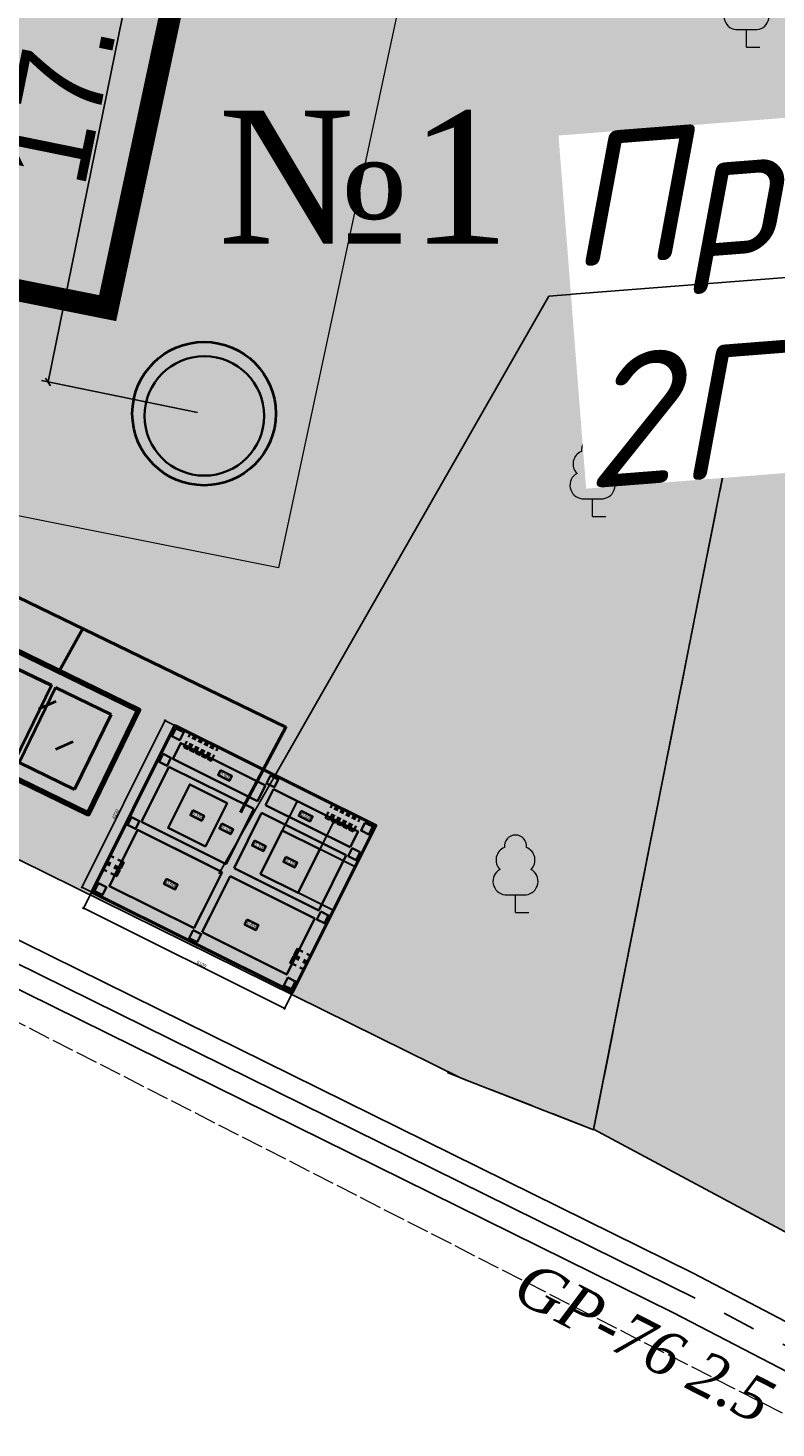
# Model space of a CAD drawing. Extents: x 352696 to 405256, y 4162769 to 4241487.
# Tile 89 of 149: x 404058 to 404075, y 4240208 to 4240239. Entities that reach past the tile are written whole.
import ezdxf
from ezdxf import colors
from ezdxf.entities.mleader import LeaderData, LeaderLine
from ezdxf.enums import TextEntityAlignment as Align
from ezdxf.math import Vec2, Vec3

# ---------------------------------------------------------------- set-up
doc = ezdxf.new("R2010")
doc.units = 0
doc.header["$LTSCALE"] = 0.5
doc.header["$MEASUREMENT"] = 0
doc.header["$PDMODE"] = 32
doc.header["$PDSIZE"] = 0.3
for name, pattern in [('ACAD_ISO03W100', [30, 12, -18]), ('Commnctn_Gas_Line_Ground_m1', [1, 1, 0]), ('Д_ТРОТ_ТРУБА', [3, 1.5, -1.5]), ('ЗД_СТР_РАЗВ', [3, 2, -1]), ('штриховаяX2', [38.1, 25.4, -12.7])]:
    doc.linetypes.add(name, pattern=pattern)
for name, color, linetype in [('(0)', 7, 'Continuous'), ('(007) Здания', 7, 'Continuous'), ('(022) Возд. Линии', 7, 'Continuous'), ('(025) Дорога', 7, 'Continuous'), ('(027) Гидрография', 7, 'Continuous'), ('(028) Гидротехн.', 7, 'Continuous'), ('--Выноски', 164, 'Continuous')]:
    doc.layers.add(name, color=color, linetype=linetype)
for name, color, linetype, lineweight in [('.', 7, 'Continuous', 15), ('основной', 7, 'Continuous', 35), ('размеры', 7, 'Continuous', 30), ('электрика', 1, 'Continuous', 120)]:
    doc.layers.add(name, color=color, linetype=linetype, lineweight=lineweight)
for name, color, linetype, true_color in [('COMMN_OBJCT_ELCTR_B', 7, 'Continuous', 0x000000), ('COMMN_OBJCT_GAS##_L', 7, 'Continuous', 0x000000), ('COMMN_OBJCT_GAS##_T', 7, 'Continuous', 0x000000)]:
    doc.layers.add(name, color=color, linetype=linetype, true_color=true_color)
doc.layers.add('GREEN_VGTAT_#####_B', color=7, linetype='Continuous', lineweight=15, true_color=0x000000)
doc.styles.add('--ЭОМ', font='ARIALN.TTF')
doc.styles.add('S', font='txtwr', dxfattribs={"oblique": 15})
doc.styles.add('stile1', font='times.ttf')
doc.styles.add('БМ-431 (Times New Roman К)', font='timesi.ttf', dxfattribs={"height": 1})
doc.dimstyles.new('STANDARD$0', dxfattribs={"dimtxt": 0.15, "dimasz": 0.15, "dimexe": 0.15, "dimexo": 0.15, "dimgap": 0.05, "dimtad": 1, "dimdec": 3, "dimzin": 1, "dimdsep": 46, "dimtxsty": 'Standard', "dimblk1": 'OBLIQUE', "dimblk2": 'OBLIQUE', "dimsah": 1, "dimcen": 2.5, "dimadec": 0, "dimazin": 0, "dimtfac": 1, "dimtdec": 3, "dimtmove": 0, "dimatfit": 3, "dimldrblk": 'OBLIQUE', "dimfxl": 1, "dimtolj": 1, "dimtzin": 1, "dimarcsym": 0})
doc.dimstyles.new('Масштаб 25', dxfattribs={"dimscale": 100, "dimtxt": 3, "dimasz": 1.5, "dimexe": 1, "dimexo": 0, "dimgap": 0.8345, "dimtad": 1, "dimlfac": 0.25, "dimtxsty": 'Standard', "dimblk": 'ARCHTICK', "dimcen": 2.5, "dimdle": 1, "dimadec": 0, "dimazin": 0, "dimtfac": 1, "dimtmove": 0, "dimatfit": 3, "dimldrblk": 'ARCHTICK', "dimfxl": 1, "dimarcsym": 0})

# ---------------------------------------------------------------- blocks, each defined once
blk = doc.blocks.new('ElectricFlash1_m1')
at = {"layer": 'COMMN_OBJCT_ELCTR_B', "linetype": 'Continuous', "lineweight": 9, "true_color": 0xfffffe}
blk.add_hatch(color=7, dxfattribs=at).paths.add_polyline_path([(1.25, 2.3), (0.45, 2.3), (0.45, 1.2, 1), (1.25, 1.2)])
at = {"layer": 'COMMN_OBJCT_ELCTR_B', "color": 18, "linetype": 'Continuous', "lineweight": 9, "true_color": 0x000000}
for p, q in [((0, 0), (0, 2.5)), ((0, 2.3), (1.5, 2.3)), ((0.45, 1.2), (0.45, 2.3)), ((0.45, 2.3), (1.25, 2.3)), ((1.25, 2.3), (1.25, 1.2))]:
    blk.add_line(p, q, dxfattribs=at)
blk.add_arc((0.85, 1.2), 0.4, 180, 0, dxfattribs=at)
blk = doc.blocks.new('CharacteristicFol_m1')
at = {"layer": 'GREEN_VGTAT_#####_B', "linetype": 'Continuous', "lineweight": 13, "true_color": 0xfffffe}
h = blk.add_hatch(color=7, dxfattribs=at)
h.dxf.hatch_style = 1
h.paths.add_polyline_path([(0.698, 1.946, 0.545245), (0.495, 2.937, 0.44906), (0, 3.5, 0.44906), (-0.495, 2.937, 0.545245), (-0.698, 1.946, 0.73339), (-0.476, 0.8), (0.476, 0.8, 0.73339)])
at = {"layer": 'GREEN_VGTAT_#####_B', "color": 18, "linetype": 'Continuous', "lineweight": 13, "true_color": 0x000000}
for p, q in [((-0.476, 0.8), (0.476, 0.8)), ((0, 0), (0, 0.8)), ((0, 0), (0, 0.8)), ((0, 0), (0.6, 0))]:
    blk.add_line(p, q, dxfattribs=at)
for centre, radius, start, end in [((0.003, 2.999), 0.501, 90.29107, 187.02287), ((-0.003, 2.999), 0.501, 352.97713, 89.70893), ((-0.277, 2.377), 0.602, 111.24521, 225.65006), ((0.277, 2.377), 0.602, 314.34994, 68.75479), ((-0.406, 1.408), 0.612, 118.41951, 263.44333), ((0.406, 1.408), 0.612, 276.55667, 61.58049)]:
    blk.add_arc(centre, radius, start, end, dxfattribs=at)
blk = doc.blocks.new('wewewrwerwer')
at = {"layer": '(025) Дорога', "linetype": 'ЗД_СТР_РАЗВ'}
blk.add_lwpolyline([(403096.912, 4240262.979), (403106.22, 4240307.19), (403141.55, 4240298.75), (403151.41, 4240298.99), (403134.69, 4240214.398), (403131.381, 4240215.69)], dxfattribs=at)
at = {"layer": '(027) Гидрография'}
for points in [[(403136.94, 4240211.16), (403153.13, 4240202.68), (403153.694, 4240202.301)], [(403136.497, 4240210.264), (403152.754, 4240201.821), (403153.485, 4240201.329)]]:
    blk.add_lwpolyline(points, dxfattribs=at)
at = {"layer": '(027) Гидрография', "color": 3, "linetype": 'Д_ТРОТ_ТРУБА'}
blk.add_lwpolyline([(403153.574, 4240201.744), (403152.89, 4240202.199), (403136.988, 4240210.596)], dxfattribs=at)
at = {"layer": '(028) Гидротехн.'}
for points in [[(403136.94, 4240211.16), (403063.18, 4240247.6), (403017.021, 4240269.3), (403007.445, 4240272.274)], [(403136.497, 4240210.264), (403062.746, 4240246.699), (403016.658, 4240268.366), (403007.148, 4240271.319)]]:
    blk.add_lwpolyline(points, dxfattribs=at)
at = {"layer": '(028) Гидротехн.', "color": 3}
blk.add_lwpolyline([(403136.988, 4240210.596), (403062.963, 4240247.15), (403016.84, 4240268.833), (403007.296, 4240271.796)], dxfattribs=at)
at = {"layer": 'COMMN_OBJCT_GAS##_L', "color": 30, "linetype": 'Commnctn_Gas_Line_Ground_m1', "lineweight": 15, "true_color": 0xff7d00, "flags": 128}
blk.add_lwpolyline([(403130.24, 4240160.101), (403112.009, 4240165.291), (403097.223, 4240169.499), (403090.418, 4240180.521), (403087.876, 4240188.936), (403084.255, 4240202.414), (403091.595, 4240231.929), (403121.143, 4240217.108), (403150.307, 4240202.19)], dxfattribs=at)
at = {"layer": 'COMMN_OBJCT_ELCTR_B', "color": 18, "true_color": 0x000000}
blk.add_blockref('ElectricFlash1_m1', (403137.045, 4240232.042), dxfattribs=at)
at = {"layer": 'GREEN_VGTAT_#####_B', "color": 18, "true_color": 0x000000, "xscale": 0.5, "yscale": 0.5, "zscale": 0.5}
for p in [(403138.144, 4240238.852), (403134.666, 4240228.253), (403132.927, 4240219.305)]:
    blk.add_blockref('CharacteristicFol_m1', p, dxfattribs=at)
at = {"color": 7, "style": 'S', "oblique": 15, "flags": 8}
blk.add_attdef('SK', (403148.112, 4240555.257), '', height=2, dxfattribs=at)
at = {"layer": 'COMMN_OBJCT_GAS##_T', "color": 18, "linetype": 'Continuous', "true_color": 0x000000, "style": 'БМ-431 (Times New Roman К)'}
blk.add_text('GP-76 2.5', height=1, rotation=332.9092, dxfattribs=at).set_placement((403135.833, 4240209.594), align=Align.MIDDLE)
blk = doc.blocks.new('rew342342324432')
at = {"layer": '(007) Здания', "lineweight": 30, "transparency": 33554534}
h = blk.add_hatch(color=63, dxfattribs=at)
h.dxf.hatch_style = 1
h.paths.add_polyline_path([(403596.127, 4240233.14), (403597.15, 4240238.264), (403623.717, 4240232.959), (403637.949, 4240299.611), (403641.55, 4240298.761), (403651.41, 4240299.001), (403634.69, 4240214.398), (403631.702, 4240215.565)])
at = {"layer": '.', "lineweight": 30, "ltscale": 100, "true_color": 0x636466, "transparency": 33554687}
h = blk.add_hatch(color=251, dxfattribs=at)
h.dxf.hatch_style = 1
h.paths.add_polyline_path([(403600.898, 4240321.525), (403584.465, 4240325.672), (403584.298, 4240325.794), (403534.038, 4240338.478), (403533.327, 4240335.663), (403656.58, 4240304.35), (403642.39, 4240302.741), (403577.056, 4240318.238), (403576.36, 4240314.851), (403575.71, 4240311.441), (403570.94, 4240286.281), (403568.08, 4240270.111), (403565.06, 4240255.752), (403563.18, 4240247.611), (403566.277, 4240246.07), (403579.82, 4240313.46), (403606.22, 4240307.19), (403641.55, 4240298.761), (403651.41, 4240299.001), (403636.821, 4240225.177), (403634.69, 4240214.408), (403643.64, 4240209.617), (403644.464, 4240213.581), (403643.02, 4240213.891), (403643.442, 4240216.087), (403644.958, 4240223.521), (403640.718, 4240224.257), (403642.784, 4240236.433), (403656.508, 4240300.682), (403671.7, 4240297.541), (403676.707, 4240295.672), (403677.691, 4240302.252), (403663.792, 4240305.48), (403655.837, 4240307.657), (403604.758, 4240320.613)])
h = blk.add_hatch(color=251, dxfattribs=at)
h.dxf.hatch_style = 1
h.paths.add_polyline_path([(403633.865, 4240300.595), (403620.827, 4240239.538), (403602.594, 4240243.179), (403604.66, 4240253.526), (403600.39, 4240254.384), (403597.15, 4240238.264), (403623.717, 4240232.959), (403637.949, 4240299.611)])
at = {"linetype": 'Continuous'}
blk.add_lwpolyline([(403606.22, 4240307.19), (403641.55, 4240298.761), (403651.41, 4240299.001), (403636.821, 4240225.177), (403634.69, 4240214.408), (403643.64, 4240209.617), (403644.464, 4240213.581), (403643.02, 4240213.891), (403643.442, 4240216.087), (403644.958, 4240223.521), (403640.718, 4240224.257), (403642.784, 4240236.433), (403656.508, 4240300.682), (403671.7, 4240297.541), (403676.707, 4240295.672), (403677.691, 4240302.252)], dxfattribs=at)
blk.add_lwpolyline([(403633.865, 4240300.595), (403620.827, 4240239.538), (403602.594, 4240243.179), (403604.66, 4240253.526), (403600.39, 4240254.384), (403597.15, 4240238.264), (403623.717, 4240232.959), (403637.949, 4240299.611), (403633.865, 4240300.595)])
blk.add_lwpolyline([(403596.127, 4240233.14), (403597.15, 4240238.264), (403623.717, 4240232.959), (403637.949, 4240299.611), (403641.55, 4240298.761), (403651.41, 4240299.001), (403634.69, 4240214.398), (403631.702, 4240215.565)], close=True, dxfattribs=at)
blk = doc.blocks.new('_None')
blk = doc.blocks.new('_ArchTick')
at = {"color": 0, "linetype": 'ByBlock', "const_width": 0.15}
blk.add_lwpolyline([(-0.5, -0.5), (0.5, 0.5)], dxfattribs=at)
blk = doc.blocks.new('*D115')
at = {"layer": 'Defpoints', "color": 0, "lineweight": 50, "ltscale": 100, "transparency": 16777216}
for p in [(396091, 21215), (397833, 21215), (397833, 4295)]:
    blk.add_point(p, dxfattribs=at)
at = {"layer": 'размеры', "color": 0, "lineweight": -2, "ltscale": 100, "transparency": 16777216}
for p, q in [((397833, 21215), (395991, 21215)), ((396091, 4195), (396091, 21315)), ((397833, 4295), (395991, 4295))]:
    blk.add_line(p, q, dxfattribs=at)
at = {"layer": 'размеры', "color": 0, "lineweight": -2, "ltscale": 100, "transparency": 16777216, "xscale": 150, "yscale": 150, "zscale": 150}
for p, rotation in [((396091, 21215), 90), ((396091, 4295), 270)]:
    blk.add_blockref('_ArchTick', p, dxfattribs=dict(at, rotation=rotation))
at = {"layer": 'размеры', "color": 0, "ltscale": 100, "transparency": 16777216, "insert": (395854, 11587), "char_height": 300, "attachment_point": 5, "rotation": 90}
blk.add_mtext('4230', dxfattribs=at)
blk = doc.blocks.new('*D116')
at = {"layer": 'Defpoints', "color": 0, "lineweight": 50, "ltscale": 100, "transparency": 16777216}
for p in [(397075, 11134), (417475, 11134), (417475, 2654)]:
    blk.add_point(p, dxfattribs=at)
at = {"layer": 'размеры', "color": 0, "lineweight": -2, "ltscale": 100, "transparency": 16777216}
for p, q in [((397075, 11134), (397075, 2554)), ((417475, 11134), (417475, 2554)), ((396975, 2654), (417575, 2654))]:
    blk.add_line(p, q, dxfattribs=at)
at = {"layer": 'размеры', "color": 0, "lineweight": -2, "ltscale": 100, "transparency": 16777216, "xscale": 150, "yscale": 150, "zscale": 150, "rotation": 180}
blk.add_blockref('_ArchTick', (397075, 2654), dxfattribs=at)
at = {"layer": 'размеры', "color": 0, "lineweight": -2, "ltscale": 100, "transparency": 16777216, "xscale": 150, "yscale": 150, "zscale": 150}
blk.add_blockref('_ArchTick', (417475, 2654), dxfattribs=at)
at = {"layer": 'размеры', "color": 0, "ltscale": 100, "transparency": 16777216, "insert": (408934, 2891), "char_height": 300, "attachment_point": 5}
blk.add_mtext('5100', dxfattribs=at)
blk = doc.blocks.new('млоатмоат')
at = {"lineweight": 0}
h = blk.add_hatch(color=1, dxfattribs=at)
h.dxf.hatch_style = 1
h.paths.add_polyline_path([(713526.481, 400988.581, 0.014118), (713526.466, 400988.512, -0.191896), (713526.506, 400988.222, -0.080123), (713526.457, 400988.107, 0.825128), (713528.908, 400987.983, 1)])
at = {"layer": 'электрика', "color": 0, "lineweight": 40}
blk.add_circle((713527.673, 400988.322, -2.577), 1.5, dxfattribs=at)
at = {"layer": 'электрика', "color": 6, "lineweight": 35}
blk.add_circle((713527.678, 400988.275), 1.25, dxfattribs=at)
blk = doc.blocks.new('_Oblique')
at = {"color": 0, "linetype": 'ByBlock', "lineweight": -2}
blk.add_line((-0.5, -0.5), (0.5, 0.5), dxfattribs=at)
blk = doc.blocks.new('*D302')
at = {"color": 0, "linetype": 'Continuous', "lineweight": -2, "transparency": 16777216}
for p, q in [((404058.891, 4240231.291), (404062.276, 4240247.951)), ((404065.652, 4240247.265), (404062.129, 4240247.981)), ((404062.267, 4240230.605), (404058.744, 4240231.321))]:
    blk.add_line(p, q, dxfattribs=at)
at = {"layer": 'Defpoints', "color": 0, "linetype": 'Continuous', "lineweight": 50, "transparency": 16777216}
for p in [(404062.276, 4240247.951), (404065.799, 4240247.235, -2.783), (404062.414, 4240230.576, -2.783)]:
    blk.add_point(p, dxfattribs=at)
at = {"color": 0, "linetype": 'Continuous', "lineweight": -2, "transparency": 16777216, "xscale": 0.15, "yscale": 0.15, "zscale": 0.15}
for p, rotation in [((404062.276, 4240247.951), 78.5149818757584), ((404058.891, 4240231.291), 258.5149818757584)]:
    blk.add_blockref('_Oblique', p, dxfattribs=dict(at, rotation=rotation))
at = {"color": 0, "linetype": 'Continuous', "lineweight": 50, "transparency": 16777216, "insert": (404059.554, 4240239.83), "char_height": 2, "attachment_point": 5, "rotation": 78.515}
blk.add_mtext('\\A1;17.000', dxfattribs=at)
blk = doc.blocks.new('4')
at = {"layer": '(022) Возд. Линии', "color": 7, "lineweight": 50}
for p, q in [((3007.252, -319.552), (3007.21, -320.495)), ((3007.895, -319.58), (3007.252, -319.552)), ((3008.645, -319.614), (3007.949, -319.583)), ((3008.603, -320.557), (3008.645, -319.614)), ((3007.21, -320.495), (3007.853, -320.524)), ((3007.907, -320.526), (3008.603, -320.557))]:
    blk.add_line(p, q, dxfattribs=at)
at = {"layer": '(022) Возд. Линии', "color": 7, "lineweight": 40}
for p, q in [((3007.853, -320.524), (3007.895, -319.58)), ((3007.907, -320.526), (3007.949, -319.583)), ((3007.614, -320.023, -147.668), (3007.485, -319.852, -147.668)), ((3008.371, -320.079, -147.668), (3008.242, -319.908, -147.668)), ((3007.985, -320.389, 295.335), (3007.856, -320.218, 295.335))]:
    blk.add_line(p, q, dxfattribs=at)
blk = doc.blocks.new('A$Cfa1c1979')
at = {"lineweight": 80, "ltscale": 0.1}
blk.add_lwpolyline([(-0.018, -0.653), (-0.018, 1.274), (-1.32, 1.274), (-1.32, -0.653)], close=True, dxfattribs=at)
at = {"lineweight": 80, "xscale": -1, "rotation": 267.4468856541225}
blk.add_blockref('4', (185.079, -3018.88), dxfattribs=at)
blk = doc.blocks.new('тп-м')
at = {"layer": 'размеры', "ltscale": 100}
h = blk.add_hatch(color=256, dxfattribs=at)
h.set_gradient(color1=(196, 191, 192), color2=(199, 194, 195), one_color=1, tint=0.77)
h.paths.add_polyline_path([(397075.325, 21215.376), (397075.325, 4295.376), (417475.325, 4295.376), (417475.325, 21215.376)])
h.paths.add_polyline_path([(406875.325, 20015.376), (406875.325, 18415.376), (398275.325, 18415.376), (398275.325, 20015.376)], flags=16)
h.paths.add_polyline_path([(406875.325, 21015.376), (407675.325, 21015.376), (407675.325, 20215.376), (406875.325, 20215.376)], flags=16)
h.paths.add_polyline_path([(406875.325, 17615.376), (406875.325, 12003.618), (398275.325, 12003.618), (398275.325, 17615.376)], flags=16)
h.paths.add_polyline_path([(407675.325, 20015.376), (416275.325, 20015.376), (416275.325, 18415.376), (407675.325, 18415.376)], flags=16)
h.paths.add_polyline_path([(398075.325, 20215.376), (397275.325, 20215.376), (397275.325, 21015.376), (398075.325, 21015.376)], flags=16)
h.paths.add_polyline_path([(407675.325, 17615.376), (416275.325, 17615.376), (416275.325, 12003.618), (407675.325, 12003.618)], flags=16)
h.paths.add_polyline_path([(398075.325, 18415.376), (398075.325, 17615.376), (397275.325, 17615.376), (397275.325, 18415.376)], flags=16)
h.paths.add_polyline_path([(406875.325, 11195.376), (406875.325, 5495.376), (398275.325, 5495.376), (398275.325, 10611.818), (398275.325, 11195.376)], flags=16)
h.paths.add_polyline_path([(398075.325, 11995.376), (398075.325, 11195.376), (397275.325, 11195.376), (397275.325, 11995.376)], flags=16)
h.paths.add_polyline_path([(407675.325, 11195.376), (416275.325, 11195.376), (416275.325, 11615.376), (416275.325, 5495.376), (407675.325, 5495.376), (407675.325, 10882.411)], flags=16)
h.paths.add_polyline_path([(416475.325, 21015.376), (417275.325, 21015.376), (417275.325, 20215.376), (416475.325, 20215.376)], flags=16)
h.paths.add_polyline_path([(406875.325, 5295.376), (407675.325, 5295.376), (407675.325, 4495.376), (406875.325, 4495.376)], flags=16)
h.paths.add_polyline_path([(416475.325, 18415.376), (417275.325, 18415.376), (417275.325, 17615.376), (416475.325, 17615.376)], flags=16)
h.paths.add_polyline_path([(398075.325, 5295.376), (398075.325, 4495.376), (397275.325, 4495.376), (397275.325, 5295.376)], flags=16)
h.paths.add_polyline_path([(416475.325, 12003.618), (417275.325, 12003.618), (417275.325, 11195.376), (416475.325, 11195.376)], flags=16)
h.paths.add_polyline_path([(416475.325, 5295.376), (417275.325, 5295.376), (417275.325, 4495.376), (416475.325, 4495.376)], flags=16)
h = blk.add_hatch(color=256, dxfattribs=at)
h.paths.add_polyline_path([(397275.325, 5295.376), (398075.325, 5295.376), (398075.325, 4495.376), (397275.325, 4495.376)])
h.paths.add_polyline_path([(406875.325, 5295.376), (407675.325, 5295.376), (407675.325, 4495.376), (406875.325, 4495.376)])
h.paths.add_polyline_path([(416475.325, 5295.376), (417275.325, 5295.376), (417275.325, 4495.376), (416475.325, 4495.376)])
h.paths.add_polyline_path([(397275.325, 12003.618), (398075.325, 12003.618), (398075.325, 11203.618), (397275.325, 11203.618)])
h.paths.add_polyline_path([(416475.325, 12003.618), (417275.325, 12003.618), (417275.325, 11195.376), (416475.325, 11195.376)])
h.paths.add_polyline_path([(397275.325, 18415.376), (398075.325, 18415.376), (398075.325, 17615.376), (397275.325, 17615.376)])
h.paths.add_polyline_path([(397275.325, 21015.376), (398075.325, 21015.376), (398075.325, 20215.376), (397275.325, 20215.376)])
h.paths.add_polyline_path([(406875.325, 21015.376), (407675.325, 21015.376), (407675.325, 20215.376), (406875.325, 20215.376)])
h.paths.add_polyline_path([(416475.325, 21015.376), (417275.325, 21015.376), (417275.325, 20215.376), (416475.325, 20215.376)])
h.paths.add_polyline_path([(416475.325, 18415.376), (417275.325, 18415.376), (417275.325, 17615.376), (416475.325, 17615.376)])
at = {"layer": 'основной', "color": 18, "lineweight": 30, "ltscale": 100, "true_color": 0x000000}
blk.add_lwpolyline([(417475.325, 21215.376), (417475.325, 4295.376), (397075.325, 4295.376), (397075.325, 21215.376)], close=True, dxfattribs=at)
at = {"layer": 'основной', "ltscale": 100}
for points in [[(397275.325, 21015.376), (398075.325, 21015.376), (398075.325, 20215.376), (397275.325, 20215.376)], [(406875.325, 21015.376), (407675.325, 21015.376), (407675.325, 20215.376), (406875.325, 20215.376)], [(416475.325, 21015.376), (417275.325, 21015.376), (417275.325, 20215.376), (416475.325, 20215.376)], [(397275.325, 18415.376), (398075.325, 18415.376), (398075.325, 17615.376), (397275.325, 17615.376)], [(416475.325, 18415.376), (417275.325, 18415.376), (417275.325, 17615.376), (416475.325, 17615.376)], [(397275.325, 12003.618), (398075.325, 12003.618), (398075.325, 11203.618), (397275.325, 11203.618)], [(416475.325, 12003.618), (417275.325, 12003.618), (417275.325, 11195.376), (416475.325, 11195.376)], [(397275.325, 5295.376), (398075.325, 5295.376), (398075.325, 4495.376), (397275.325, 4495.376)], [(406875.325, 5295.376), (407675.325, 5295.376), (407675.325, 4495.376), (406875.325, 4495.376)], [(416475.325, 5295.376), (417275.325, 5295.376), (417275.325, 4495.376), (416475.325, 4495.376)]]:
    blk.add_lwpolyline(points, close=True, dxfattribs=at)
at = {"layer": 'основной', "linetype": 'ACAD_ISO03W100', "ltscale": 10}
for points in [[(398675.325, 21215.376), (398675.325, 20015.376)], [(399075.325, 21215.376), (399075.325, 20015.376)], [(399275.325, 21215.376), (399275.325, 20015.376)], [(399675.325, 21215.376), (399675.325, 20015.376)], [(399875.325, 21215.376), (399875.325, 20015.376)], [(400275.325, 21215.376), (400275.325, 20015.376)], [(400475.325, 21215.376), (400475.325, 20015.376)], [(400875.325, 21215.376), (400875.325, 20015.376)], [(401075.325, 21215.376), (401075.325, 20015.376)], [(401475.325, 21215.376), (401475.325, 20015.376)], [(413075.325, 21215.376), (413075.325, 20015.376)], [(413475.325, 21215.376), (413475.325, 20015.376)], [(413675.325, 21215.376), (413675.325, 20015.376)], [(414075.325, 21215.376), (414075.325, 20015.376)], [(414275.325, 21215.376), (414275.325, 20015.376)], [(414675.325, 21215.376), (414675.325, 20015.376)], [(414875.325, 21215.376), (414875.325, 20015.376)], [(415275.325, 21215.376), (415275.325, 20015.376)], [(415475.325, 21215.376), (415475.325, 20015.376)], [(415875.325, 21215.376), (415875.325, 20015.376)], [(397075.325, 7995.376), (398275.325, 7995.376)], [(417475.325, 7995.376), (416275.325, 7995.376)], [(397075.325, 7395.376), (398275.325, 7395.376)], [(397075.325, 7195.376), (398275.325, 7195.376)], [(397075.325, 6595.376), (398275.325, 6595.376)], [(417475.325, 7395.376), (416275.325, 7395.376)], [(417475.325, 7195.376), (416275.325, 7195.376)], [(417475.325, 6595.376), (416275.325, 6595.376)]]:
    blk.add_lwpolyline(points, dxfattribs=at)
at = {"layer": 'основной', "ltscale": 100}
for points in [[(398275.325, 18415.376), (398275.325, 20015.376), (406875.325, 20015.376)], [(398275.325, 20015.376), (398275.325, 18415.376), (406875.325, 18415.376)], [(398675.325, 19815.376), (398675.325, 20015.376)], [(399075.325, 20015.376), (399075.325, 19815.376), (398675.325, 19815.376)], [(398675.325, 19815.376), (398675.325, 20015.376)], [(399075.325, 20015.376), (399075.325, 19815.376), (398675.325, 19815.376)], [(398675.325, 19815.376), (398675.325, 20015.376)], [(399075.325, 20015.376), (399075.325, 19815.376), (398675.325, 19815.376)], [(399275.325, 19815.376), (399275.325, 20015.376)], [(399675.325, 20015.376), (399675.325, 19815.376), (399275.325, 19815.376)], [(399275.325, 19815.376), (399275.325, 20015.376)], [(399675.325, 20015.376), (399675.325, 19815.376), (399275.325, 19815.376)], [(399275.325, 19815.376), (399275.325, 20015.376)], [(399675.325, 20015.376), (399675.325, 19815.376), (399275.325, 19815.376)], [(399875.325, 19815.376), (399875.325, 20015.376)], [(400275.325, 20015.376), (400275.325, 19815.376), (399875.325, 19815.376)], [(399875.325, 19815.376), (399875.325, 20015.376)], [(400275.325, 20015.376), (400275.325, 19815.376), (399875.325, 19815.376)], [(399875.325, 19815.376), (399875.325, 20015.376)], [(400275.325, 20015.376), (400275.325, 19815.376), (399875.325, 19815.376)], [(400475.325, 19815.376), (400475.325, 20015.376)], [(400875.325, 20015.376), (400875.325, 19815.376), (400475.325, 19815.376)], [(400475.325, 19815.376), (400475.325, 20015.376)], [(400875.325, 20015.376), (400875.325, 19815.376), (400475.325, 19815.376)], [(400475.325, 19815.376), (400475.325, 20015.376)], [(400875.325, 20015.376), (400875.325, 19815.376), (400475.325, 19815.376)], [(401075.325, 19815.376), (401075.325, 20015.376)], [(401475.325, 20015.376), (401475.325, 19815.376), (401075.325, 19815.376)], [(401075.325, 19815.376), (401075.325, 20015.376)], [(401475.325, 20015.376), (401475.325, 19815.376), (401075.325, 19815.376)], [(401075.325, 19815.376), (401075.325, 20015.376)], [(401475.325, 20015.376), (401475.325, 19815.376), (401075.325, 19815.376)], [(406875.325, 18415.376), (406875.325, 20015.376)], [(407675.325, 20015.376), (416275.325, 20015.376), (416275.325, 18415.376)], [(407675.325, 20015.376), (407675.325, 18415.376)], [(413075.325, 20015.376), (413075.325, 19815.376), (413475.325, 19815.376)], [(413475.325, 19815.376), (413475.325, 20015.376)], [(413675.325, 20015.376), (413675.325, 19815.376), (414075.325, 19815.376)], [(414075.325, 19815.376), (414075.325, 20015.376)], [(414275.325, 20015.376), (414275.325, 19815.376), (414675.325, 19815.376)], [(414675.325, 19815.376), (414675.325, 20015.376)], [(414875.325, 20015.376), (414875.325, 19815.376), (415275.325, 19815.376)], [(415275.325, 19815.376), (415275.325, 20015.376)], [(415475.325, 20015.376), (415475.325, 19815.376), (415875.325, 19815.376)], [(415875.325, 19815.376), (415875.325, 20015.376)], [(407675.325, 18415.376), (416275.325, 18415.376)], [(398275.325, 12003.618), (398275.325, 17615.376)], [(406875.325, 17615.376), (398275.325, 17615.376)], [(406875.325, 12003.618), (406875.325, 17615.376)], [(416275.325, 17615.376), (407675.325, 17615.376)], [(407675.325, 17615.376), (407675.325, 12003.618)], [(416275.325, 17615.376), (416275.325, 12003.618)], [(406875.325, 12003.618), (398275.325, 12003.618)], [(416275.325, 12003.618), (407675.325, 12003.618)], [(398275.325, 7495.376), (398275.325, 11195.376), (405475.325, 11195.376)], [(398275.325, 7595.376), (398275.325, 11195.376), (406875.325, 11195.376)], [(406875.325, 5495.376), (406875.325, 11195.376)], [(407675.325, 11195.376), (407675.325, 5495.376)], [(407675.325, 11195.376), (416275.325, 11195.376)], [(416275.325, 11195.376), (416275.325, 7095.376)], [(398275.325, 7895.376), (398275.325, 9095.376)], [(398275.325, 7995.376), (398475.325, 7995.376), (398475.325, 7395.376), (398475.325, 7395.376), (398475.325, 7995.376)], [(416275.325, 7995.376), (416075.325, 7995.376), (416075.325, 7395.376), (416075.325, 7395.376), (416075.325, 7995.376)], [(397075.325, 7195.376), (397075.325, 7395.376)], [(398275.325, 7195.376), (398275.325, 7395.376)], [(398275.325, 7195.376), (398275.325, 7395.376)], [(398475.325, 7395.376), (398275.325, 7395.376)], [(398275.325, 7195.376), (398475.325, 7195.376), (398475.325, 6595.376), (398475.325, 6595.376), (398475.325, 7195.376)], [(406875.325, 5495.376), (398275.325, 5495.376), (398275.325, 7095.376)], [(398475.325, 6595.376), (398275.325, 6595.376)], [(406875.325, 5495.376), (406875.325, 7095.376)], [(416275.325, 7095.376), (416275.325, 5495.376), (407675.325, 5495.376)], [(407675.325, 7095.376), (407675.325, 5495.376)], [(416075.325, 7395.376), (416275.325, 7395.376)], [(416275.325, 7195.376), (416075.325, 7195.376), (416075.325, 6595.376), (416075.325, 6595.376), (416075.325, 7195.376)], [(416075.325, 6595.376), (416275.325, 6595.376)], [(416275.325, 7195.376), (416275.325, 7395.376)], [(416275.325, 7195.376), (416275.325, 7395.376)], [(417475.325, 7195.376), (417475.325, 7395.376)]]:
    blk.add_lwpolyline(points, dxfattribs=at)
at = {"layer": 'основной'}
for points in [[(402613.149, 19416.514), (403759.807, 19416.514), (403759.807, 18910.171), (402613.149, 18910.171), (402613.149, 19416.514)], [(410816.444, 19392.355), (411963.102, 19392.355), (411963.102, 18886.011), (410816.444, 18886.011), (410816.444, 19392.355)], [(401978.427, 15050.49), (403125.084, 15050.49), (403125.084, 14544.146), (401978.427, 14544.146), (401978.427, 15050.49)], [(404882.761, 15134.375), (406029.418, 15134.375), (406029.418, 14628.031), (404882.761, 14628.031), (404882.761, 15134.375)], [(408233.248, 15084.668), (409379.906, 15084.668), (409379.906, 14578.324), (408233.248, 14578.324), (408233.248, 15084.668)], [(411434.1, 15023.028), (412580.758, 15023.028), (412580.758, 14516.684), (411434.1, 14516.684), (411434.1, 15023.028)], [(402613.149, 8385.442), (403759.807, 8385.442), (403759.807, 7879.098), (402613.149, 7879.098), (402613.149, 8385.442)], [(410816.444, 8361.282), (411963.102, 8361.282), (411963.102, 7854.938), (410816.444, 7854.938), (410816.444, 8361.282)]]:
    blk.add_lwpolyline(points, dxfattribs=at)
at = {"layer": 'размеры', "ltscale": 100}
for p, q in [((410075.325, 20015.376), (410075.325, 17015.376)), ((413875.325, 20015.376), (413875.325, 17015.376)), ((417475.325, 17015.376), (410075.325, 17015.376)), ((417475.325, 12603.618), (413875.325, 12603.618))]:
    blk.add_line(p, q, dxfattribs=at)
at = {"layer": 'размеры', "lineweight": 35, "ltscale": 100}
for points in [[(404475.325, 12603.618), (400675.325, 12603.618), (400675.325, 17015.376), (404475.325, 17015.376)], [(413875.325, 12603.618), (410075.325, 12603.618), (410075.325, 17015.376), (413875.325, 17015.376)]]:
    blk.add_lwpolyline(points, close=True, dxfattribs=at)
at = {"layer": 'основной'}
for s, p in [('-0.600', (403186.478, 19163.342)), ('-0.600', (411389.773, 19139.183)), ('-0.150', (402551.756, 14797.318)), ('-0.100', (405456.089, 14881.203)), ('-0.100', (408806.577, 14831.496)), ('-0.150', (412007.429, 14769.856)), ('-0.600', (403186.478, 8132.27)), ('-0.600', (411389.773, 8108.11))]:
    blk.add_text(s, height=300, dxfattribs=at).set_placement(p, align=Align.MIDDLE_CENTER)
at = {"layer": 'размеры', "ltscale": 100}
for base, p1, p2, angle, picture, middle in [((396090.54, 21215.376), (397833.383, 4295.376), (397833.383, 21215.376), 90, '*D115', (396090.54, 11587.134)), ((417475.325, 2654.05), (397075.325, 11133.84), (417475.325, 11133.84), 0, '*D116', (408933.606, 2654.05))]:
    dim = blk.add_linear_dim(base=base, p1=p1, p2=p2, angle=angle, dimstyle='Масштаб 25', dxfattribs=at)
    dim.commit()
    dim.dimension.update_dxf_attribs({"geometry": picture, "text_midpoint": middle, "dimtype": 129})
blk = doc.blocks.new('ке')
at = {"layer": '.', "lineweight": 50, "true_color": 0xffd1d1}
h = blk.add_hatch(color=254, dxfattribs=at)
h.dxf.hatch_style = 1
h.paths.add_polyline_path([(28907.917, 66970.64), (28907.917, 66966.433), (28912.989, 66966.433), (28912.989, 66970.64)])
at = {"layer": '(0)', "lineweight": 50}
blk.add_lwpolyline([(28907.917, 66970.64), (28912.989, 66970.64), (28912.989, 66966.433), (28907.917, 66966.433)], close=True, dxfattribs=at)
at = {"layer": 'размеры', "color": 1, "lineweight": 25, "xscale": 0.0002486, "yscale": 0.0002486, "zscale": 0.0002486}
blk.add_blockref('тп-м', (28809.204, 66965.366), dxfattribs=at)

msp = doc.modelspace()

# ---------------------------------------------------------------- hatches: boundary and pattern name
at = {"layer": '.', "lineweight": 20, "ltscale": 100, "true_color": 0xffffff}
h = msp.add_hatch(color=7, dxfattribs=at)
h.dxf.hatch_style = 1
h.paths.add_polyline_path([(404243.2569, 4240159.2004), (404243.2569, 4240381.9504), (403943.045, 4240381.9504), (403943.045, 4240159.2004)])
h.paths.add_polyline_path([(404239.5069, 4240206.3173), (404239.5069, 4240172.6986), (403958.045, 4240172.6986), (403958.045, 4240378.2004), (404239.5069, 4240378.2004)], flags=16)

# ---------------------------------------------------------------- linework, layer by layer
at = {"layer": '.', "color": 7, "linetype": 'Continuous', "true_color": 0xffffff, "transparency": 33554559}
msp.add_lwpolyline([(404064.0949, 4240227.0903), (404027.7817, 4240234.3408), (404033.4966, 4240262.7748), (404070.0195, 4240254.7872)], close=True, dxfattribs=at)
at = {"color": 5, "linetype": 'штриховаяX2', "ltscale": 0.1, "const_width": 0.5, "flags": 128}
msp.add_lwpolyline([(404059.8577, 4240252.0463), (404037.3965, 4240256.8037), (404033.6702, 4240238.2637), (404060.2372, 4240232.9592), (404064.0825, 4240250.9675)], dxfattribs=at)
at = {"color": 1, "linetype": 'Continuous', "lineweight": 50}
msp.add_lwpolyline([(404059.1427, 4240224.7518), (404059.6782, 4240225.7169)], dxfattribs=at)

# ---------------------------------------------------------------- block references
for name, p in [('wewewrwerwer', (936.52, 0)), ('rew342342324432', (436.52, 0))]:
    msp.add_blockref(name, p, dxfattribs=at)
at = {"lineweight": 80, "ltscale": 0.1, "xscale": 2, "yscale": 2, "zscale": 2, "rotation": 244.0500648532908}
msp.add_blockref('A$Cfa1c1979', (404057.4909, 4240222.6197), dxfattribs=at)

# ---------------------------------------------------------------- next in the draw order: leaders
at = {"layer": '--Выноски', "linetype": 'Continuous'}
ml = msp.add_multileader_mtext('Standard', dxfattribs=at)
ml.set_content('{\\fISOCPEUR|b1|i1|c204|p34;Проектная ТП\\P2ГТКП-2х\\fISOCPEUR|b1|i1|c0|p34;1\\fISOCPEUR|b1|i1|c204|p34;0\\fISOCPEUR|b1|i1|c0|p34;0\\fISOCPEUR|b1|i1|c204|p34;/\\fISOCPEUR|b1|i1|c0|p34;6\\fISOCPEUR|b1|i1|c204|p34;/0,4}', color=256, style='--ЭОМ')
ml.set_leader_properties(color=256)
ml.set_arrow_properties(name='NONE')
ml.build(insert=Vec2(0, 0))
ml.multileader.update_dxf_attribs({"has_dogleg": 0, "text_left_attachment_type": 6, "text_right_attachment_type": 6, "dogleg_length": 1, "arrow_head_size": 0})
ctx = ml.context
ctx.base_point, ctx.char_height, ctx.arrow_head_size, ctx.landing_gap_size, ctx.plane_origin, ctx.plane_x_axis, ctx.plane_y_axis = Vec3(404070.2006, 4240233.23), 3, 0, 0.5, Vec3(404116.3986, 4240242.6078), Vec3(0.9969589, 0.0779289), Vec3(-0.0779289, 0.9969589)
ctx.left_attachment, ctx.right_attachment = 6, 6
notes = []
notes.append((ctx, [(0, (1, 1, 0), (404069.2037, 4240233.1521), (0.9969589, 0.0779289), 1, [(0, [(404062.7463, 4240220.1801)], 0, [])])]))
ctx.mtext.insert, ctx.mtext.text_direction, ctx.mtext.rotation, ctx.mtext.flow_direction = Vec3(404070.4186, 4240236.858), Vec3(0.9969589, 0.0779289), 0.078008, 5
ctx.mtext.has_bg_fill, ctx.mtext.bg_color, ctx.mtext.bg_scale_factor, ctx.mtext.bg_transparency, ctx.mtext.use_window_bg_color = 1, -1073741824, 1, 0, 1
for ctx, leaders in notes:
    for number, flags, end, landing, length, lines in leaders:
        leader = LeaderData()
        leader.index, (leader.has_last_leader_line, leader.has_dogleg_vector, leader.attachment_direction) = number, flags
        leader.last_leader_point, leader.dogleg_vector, leader.dogleg_length = Vec3(end), Vec3(landing), length
        for number, points, colour, breaks in lines:
            line = LeaderLine()
            line.index, line.vertices, line.color, line.breaks = number, Vec3.list(points), colors.encode_raw_color(colour), breaks
            leader.lines.append(line)
        ctx.leaders.append(leader)

# ---------------------------------------------------------------- next in the draw order: linework, layer by layer
at = {"color": 1, "linetype": 'Continuous', "lineweight": 50}
for points in [[(404054.6274, 4240242.1825), (404052.5872, 4240232.0329), (404057.5478, 4240229.8801), (404056.42, 4240227.2985), (404064.2595, 4240223.4932), (404064.2595, 4240223.4932)], [(404064.2595, 4240223.4932), (404063.2393, 4240221.5682)]]:
    msp.add_lwpolyline(points, dxfattribs=at)

# ---------------------------------------------------------------- next in the draw order: block references
at = {"layer": '(0)', "lineweight": 50, "rotation": 333.4802599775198}
msp.add_blockref('ке', (348292.7123, 4193207.0659), dxfattribs=at)
at = {"layer": '(007) Здания', "lineweight": 100, "transparency": 33554687, "xscale": 1.08, "yscale": 1.08, "zscale": 1.08}
msp.add_blockref('млоатмоат', (-366547.4722, 3807163.1874), dxfattribs=at)

# ---------------------------------------------------------------- next in the draw order: texts
at = {"color": 0, "lineweight": 30, "ltscale": 30, "insert": (404062.7322, 4240237.4184, 386.797), "char_height": 3, "width": 4.662101, "attachment_point": 1, "style": 'stile1'}
msp.add_mtext('{\\C1;№1}', dxfattribs=at)

# ---------------------------------------------------------------- next in the draw order: dimensions: what is measured, and where the dimension line sits
at = {"color": 18, "linetype": 'Continuous', "lineweight": 50, "true_color": 0x000000}
dim = msp.add_aligned_dim(p1=(404062.4141, 4240230.5755, -2.783), p2=(404065.799, 4240247.2351, -2.783), distance=3.5954, dimstyle='STANDARD$0', override={"dimtxt": 2}, dxfattribs=at)
dim.commit()
dim.dimension.update_dxf_attribs({"geometry": '*D302', "text_midpoint": (404059.5542, 4240239.8303)})

doc.saveas('drawing.dxf')
